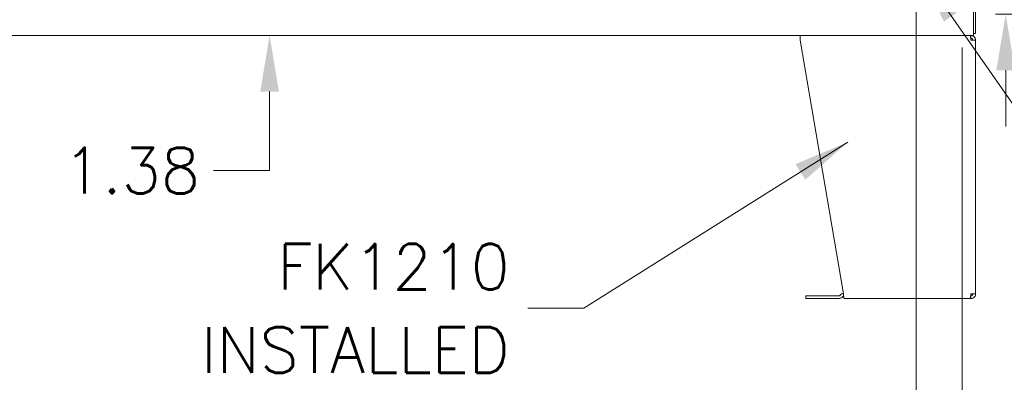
# Model space of a CAD drawing. Header units: inches. Extents: x 15 to 424, y 13 to 263.
# Tile 38 of 125: x 127 to 172, y 119 to 135. Entities that reach past the tile are written whole.
import ezdxf

# ---------------------------------------------------------------- set-up
doc = ezdxf.new("R2010")
doc.units = ezdxf.units.IN
doc.header["$LTSCALE"] = 26
doc.header["$MEASUREMENT"] = 0
for name, color, linetype, lineweight in [('Dimension (ANSI)', 7, 'Continuous', 5), ('Symbol (ANSI)', 7, 'Continuous', 5), ('Visible (ANSI)', 7, 'Continuous', 5)]:
    doc.layers.add(name, color=color, linetype=linetype, lineweight=lineweight)
doc.styles.add('ROMANS', font='romans.shx')
doc.dimstyles.new('Default (ANSI)', dxfattribs={"dimscale": 26, "dimtxt": 0.08, "dimasz": 0.098425, "dimexe": 0.125, "dimexo": 0.0625, "dimgap": 0.031496, "dimtad": 0, "dimtih": 1, "dimtoh": 1, "dimrnd": 1e-08, "dimzin": 0, "dimdsep": 46, "dimtxsty": 'ROMANS', "dimcen": 0.09, "dimdle": 0.393701, "dimclrd": 256, "dimclre": 256, "dimclrt": 256, "dimadec": 0, "dimazin": 0, "dimtfac": 1.25, "dimtofl": 0, "dimtmove": 0, "dimatfit": 3, "dimfxl": 1, "dimtolj": 1, "dimtzin": 0, "dimlwd": -1, "dimlwe": -1, "dimarcsym": 0})
doc.dimstyles.new('Default (ANSI)$7', dxfattribs={"dimscale": 26, "dimtxt": 0.08, "dimasz": 0.098425, "dimexe": 0.125, "dimexo": 0.0625, "dimgap": 0.031496, "dimtad": 0, "dimtih": 1, "dimtoh": 1, "dimrnd": 1e-08, "dimzin": 0, "dimdsep": 46, "dimtxsty": 'ROMANS', "dimcen": 0.09, "dimdle": 0.393701, "dimclrd": 256, "dimclre": 256, "dimclrt": 256, "dimadec": 0, "dimazin": 0, "dimtfac": 1.25, "dimtofl": 0, "dimtmove": 0, "dimatfit": 3, "dimfxl": 1, "dimtolj": 1, "dimtzin": 0, "dimlwd": -1, "dimlwe": -1, "dimarcsym": 0})

# ---------------------------------------------------------------- blocks, each defined once
blk = doc.blocks.new('*D24')
at = {"layer": 'Defpoints', "color": 0, "transparency": 16777216}
for p in [(168.124, 137.483), (170.113, 135.389), (172.205, 135.389)]:
    blk.add_point(p, dxfattribs=at)
at = {"layer": 'Dimension (ANSI)', "transparency": 16777216}
for p, q in [((172.205, 140.042), (172.205, 144.096)), ((172.205, 144.096), (174.764, 144.096)), ((169.749, 137.483), (175.455, 137.483)), ((171.738, 135.389), (175.455, 135.389)), ((172.205, 132.83), (172.205, 130.271))]:
    blk.add_line(p, q, dxfattribs=at)
for points in [[(171.778, 140.042), (172.631, 140.042), (172.205, 137.483)], [(171.778, 132.83), (172.631, 132.83), (172.205, 135.389)]]:
    blk.add_solid(points, dxfattribs=at)
at = {"layer": 'Dimension (ANSI)', "transparency": 16777216, "insert": (175.583, 145.136), "char_height": 2.08, "attachment_point": 1, "style": 'ROMANS'}
blk.add_mtext('\\A1;2.1', dxfattribs=at)
blk = doc.blocks.new('*D25')
at = {"layer": 'Defpoints', "color": 0, "transparency": 16777216}
for p in [(168.124, 137.483), (170.218, 135.494), (170.218, 114.972)]:
    blk.add_point(p, dxfattribs=at)
at = {"layer": 'Dimension (ANSI)', "transparency": 16777216}
for p, q in [((168.124, 135.858), (168.124, 111.722)), ((170.218, 133.869), (170.218, 111.722)), ((165.565, 114.972), (163.006, 114.972)), ((172.777, 114.972), (176.574, 114.972))]:
    blk.add_line(p, q, dxfattribs=at)
for points in [[(165.565, 115.399), (165.565, 114.546), (168.124, 114.972)], [(172.777, 115.399), (172.777, 114.546), (170.218, 114.972)]]:
    blk.add_solid(points, dxfattribs=at)
at = {"layer": 'Dimension (ANSI)', "transparency": 16777216, "insert": (177.393, 116.012), "char_height": 2.08, "attachment_point": 1, "style": 'ROMANS'}
blk.add_mtext('\\A1;2.1', dxfattribs=at)
blk = doc.blocks.new('*D47')
at = {"layer": 'Defpoints', "color": 0, "transparency": 16777216}
for p in [(132.217, 135.795), (132.217, 134.42), (138.615, 134.42)]:
    blk.add_point(p, dxfattribs=at)
at = {"layer": 'Dimension (ANSI)', "transparency": 16777216}
for p, q in [((138.615, 138.354), (138.615, 140.913)), ((138.615, 131.861), (138.615, 128.26)), ((138.615, 128.26), (136.056, 128.26))]:
    blk.add_line(p, q, dxfattribs=at)
for points in [[(138.189, 138.354), (139.042, 138.354), (138.615, 135.795)], [(138.189, 131.861), (139.042, 131.861), (138.615, 134.42)]]:
    blk.add_solid(points, dxfattribs=at)
at = {"layer": 'Dimension (ANSI)', "transparency": 16777216, "insert": (129.196, 129.3), "char_height": 2.08, "attachment_point": 1, "style": 'ROMANS'}
blk.add_mtext('\\A1;1.38', dxfattribs=at)

msp = doc.modelspace()

# ---------------------------------------------------------------- linework, layer by layer
at = {"layer": 'Visible (ANSI)'}
for p, q in [((170.7395, 135.7949), (170.7395, 134.5138)), ((170.7395, 135.7014), (170.7395, 134.5451)), ((170.8332, 134.5138), (170.8332, 135.7949)), ((170.7395, 134.4201), (110.8019, 134.4201)), ((162.8332, 134.4201), (162.8332, 134.2014)), ((170.6145, 134.2951), (170.6145, 134.4201)), ((170.7395, 134.4201), (170.7395, 134.5138)), ((170.8332, 134.5138), (170.7395, 134.5138)), ((162.8332, 134.2014), (164.7961, 122.6389)), ((170.6145, 134.2951), (170.6082, 134.2951)), ((170.6145, 134.2014), (170.8332, 134.2014)), ((170.8332, 134.2014), (170.8332, 122.6389)), ((163.0832, 122.5453), (163.2082, 122.5453)), ((163.0832, 122.5453), (163.0832, 122.4203)), ((163.2082, 122.4203), (163.0832, 122.4203)), ((164.5831, 122.5453), (163.2082, 122.5453)), ((163.2082, 122.4203), (164.5831, 122.4203)), ((164.6494, 122.5727), (164.6827, 122.6061)), ((164.7711, 122.5177), (164.7378, 122.4843)), ((170.5924, 122.4201), (164.8332, 122.4201)), ((170.5924, 122.4201), (170.6145, 122.4201)), ((170.6145, 122.5451), (170.6082, 122.5451)), ((170.8332, 122.6389), (170.6145, 122.6389)), ((170.6145, 122.5451), (170.6145, 122.4201))]:
    msp.add_line(p, q, dxfattribs=at)
for centre, radius, start, end in [((164.8374, 122.4514), 0.2187, 102.09163, 135), ((164.5831, 122.639), 0.0937, 270, 315), ((164.5831, 122.639), 0.2188, 270, 315), ((164.8374, 122.4514), 0.0938, 108.83497, 135)]:
    msp.add_arc(centre, radius, start, end, dxfattribs=at)
for points, knots in [([(170.5924, 134.4201), (170.5966, 134.4201), (170.6009, 134.3879), (170.6052, 134.3353), (170.6083, 134.2973), (170.6114, 134.2494), (170.6145, 134.2014)], [0, 0, 0, 0, 0.9120227, 0.9120227, 0.9120227, 1.5707963, 1.5707963, 1.5707963, 1.5707963]), ([(170.8332, 134.2014), (170.8332, 134.2679), (170.8009, 134.3336), (170.7484, 134.3744), (170.7104, 134.4038), (170.6625, 134.4201), (170.6145, 134.4201)], [0, 0, 0, 0, 0.9120227, 0.9120227, 0.9120227, 1.5707963, 1.5707963, 1.5707963, 1.5707963]), ([(170.7082, 134.2014), (170.7082, 134.2366), (170.6865, 134.2709), (170.6547, 134.2861), (170.6422, 134.292), (170.6283, 134.2951), (170.6145, 134.2951)], [0, 0, 0, 0, 1.1271971, 1.1271971, 1.1271971, 1.5707963, 1.5707963, 1.5707963, 1.5707963]), ([(164.8332, 122.4201), (164.826, 122.4201), (164.8188, 122.4524), (164.8116, 122.505), (164.8065, 122.543), (164.8013, 122.5908), (164.7961, 122.6389)], [0, 0, 0, 0, 0.9120227, 0.9120227, 0.9120227, 1.5707963, 1.5707963, 1.5707963, 1.5707963]), ([(170.6145, 122.6389), (170.6102, 122.5724), (170.6059, 122.5066), (170.6016, 122.4659), (170.5985, 122.4365), (170.5954, 122.4201), (170.5924, 122.4201)], [0, 0, 0, 0, 0.9120227, 0.9120227, 0.9120227, 1.5707963, 1.5707963, 1.5707963, 1.5707963]), ([(170.6145, 122.4201), (170.681, 122.4201), (170.7467, 122.4524), (170.7874, 122.505), (170.8168, 122.543), (170.8332, 122.5908), (170.8332, 122.6389)], [0, 0, 0, 0, 0.9120227, 0.9120227, 0.9120227, 1.5707963, 1.5707963, 1.5707963, 1.5707963]), ([(170.7082, 122.6389), (170.7082, 122.6037), (170.6865, 122.5693), (170.6547, 122.5542), (170.6422, 122.5483), (170.6283, 122.5451), (170.6145, 122.5451)], [0, 0, 0, 0, 1.1271971, 1.1271971, 1.1271971, 1.5707963, 1.5707963, 1.5707963, 1.5707963])]:
    msp.add_open_spline(points, degree=3, knots=knots, dxfattribs=at)

# ---------------------------------------------------------------- texts
at = {"layer": 'Symbol (ANSI)', "insert": (149.5775, 121.9779), "char_height": 2.08, "width": 15.84754, "attachment_point": 6, "line_spacing_factor": 1.093904, "style": 'ROMANS'}
msp.add_mtext('{\\fRomanS|b0|i0;\\H2.0800;FK1210\\PINSTALLED}', dxfattribs=at)

# ---------------------------------------------------------------- dimensions: what is measured, and where the dimension line sits
at = {"layer": 'Dimension (ANSI)'}
for base, p1, p2, angle, override, picture, middle in [((172.2047, 135.3889), (168.1243, 137.4826), (170.1133, 135.3889), 90, {"dimdec": 1, "dimtp": 0, "dimtm": 0, "dimtdec": 1, "dimatfit": 1}, '*D24', (177.4646, 144.0957)), ((138.6154084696, 134.4201298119), (132.2165034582, 135.7951298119), (132.2165034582, 134.4201298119), 90, {"dimdec": 2, "dimse1": 1, "dimse2": 1, "dimtp": 0, "dimtm": 0, "dimtdec": 2, "dimatfit": 1}, '*D47', (132.2165034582, 128.2604948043)), ((170.218, 114.9722), (168.1243, 137.4826), (170.218, 135.4936), 180, {"dimtih": 0, "dimtoh": 0, "dimdec": 1, "dimtp": 0, "dimtm": 0, "dimtdec": 1, "dimatfit": 1}, '*D25', (179.275, 114.9722))]:
    dim = msp.add_linear_dim(base=base, p1=p1, p2=p2, angle=angle, dimstyle='Default (ANSI)', override=override, dxfattribs=at)
    dim.commit()
    dim.dimension.update_dxf_attribs({"geometry": picture, "text_midpoint": middle, "dimtype": 160})

# ---------------------------------------------------------------- leaders
at = {"layer": 'Symbol (ANSI)', "annotation_type": 0, "has_hookline": 1}
for points, hookline_direction, text_width in [([(168.2659, 137.3912), (177.5, 124.1533), (180.0591, 124.1533)], 0, 30.3992), ([(165.0029, 129.558), (152.9555, 121.9779), (150.3964, 121.9779)], 1, 15.0001)]:
    msp.add_leader(points, dimstyle='Default (ANSI)$7', override={"dimtad": 0}, dxfattribs=dict(at, hookline_direction=hookline_direction, text_width=text_width))

doc.saveas('drawing.dxf')
